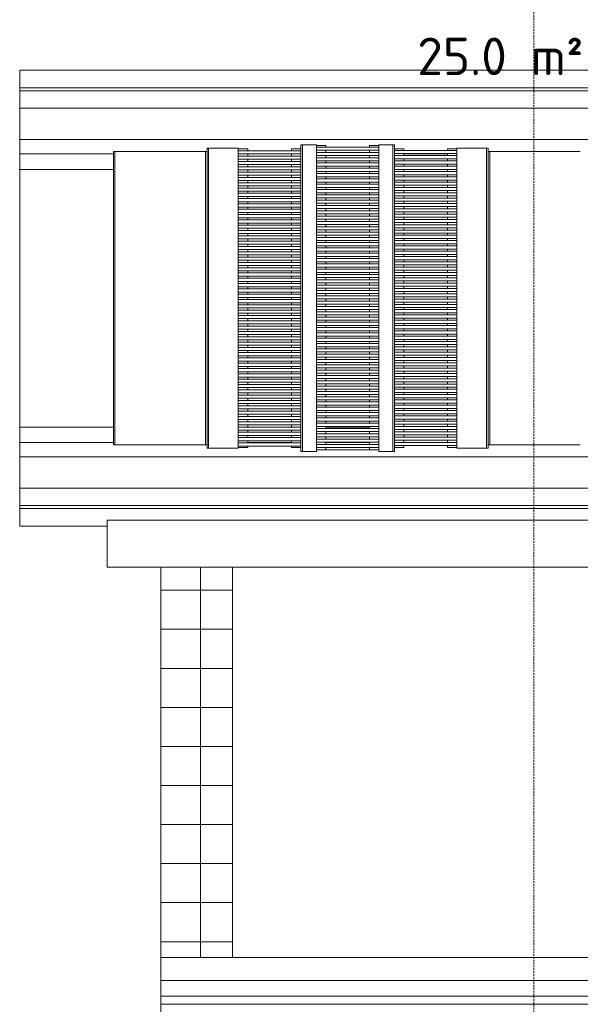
# Model space of a CAD drawing. Header units: millimetres. Extents: x 2016 to 102618, y -16590 to 68005.
# Tile 69 of 256: x 12921 to 14716, y 51300 to 54452. Entities that reach past the tile are written whole.
import ezdxf

# ---------------------------------------------------------------- set-up
doc = ezdxf.new("R2010")
doc.units = ezdxf.units.MM
doc.linetypes.add('dash 6_3', pattern=[9, 6, -3])
for name, color, linetype, lineweight in [('A-AREA-IDEN', 2, 'Continuous', 9), ('A-DETL', 90, 'Continuous', 18), ('A-FLOR', 192, 'Continuous', 13), ('A-FLOR-HRAL', 11, 'Continuous', 13), ('A-GENM', 13, 'Continuous', 13), ('G-IMPT', 8, 'Continuous', 5), ('I-WALL', 2, 'Continuous', 13), ('S-STRS', 31, 'Continuous', 13)]:
    doc.layers.add(name, color=color, linetype=linetype, lineweight=lineweight)
doc.styles.add('ISOCPEUR_4', font='isocpeur.ttf', dxfattribs={"height": 120})

# ---------------------------------------------------------------- blocks, each defined once
blk = doc.blocks.new('Glijbaantoren trede - Glijbaantoren trede-4084171-00 Begane grond')
at = {"layer": 'S-STRS', "lineweight": 5}
h = blk.add_hatch(dxfattribs=at)
h.set_pattern_fill('FP_347', color=256, style=0, pattern_type=2)
h.set_pattern_definition([(0, (0, 0), (0, 125), []), (90, (0, 0), (-250, 2e-14), [])])
h.paths.add_polyline_path([(13381.7, 51450), (13602.3, 51450), (13602.3, 52699.5), (13372.3, 52699.5), (13372.3, 51450)], flags=0)
at = {"layer": 'S-STRS'}
for p, q in [((13372.3, 52699.5), (13372.3, 51450)), ((13602.3, 51450), (13602.3, 52699.5)), ((13372.3, 51450), (13602.3, 51450))]:
    blk.add_line(p, q, dxfattribs=at)
blk = doc.blocks.new('Railing - Railing-4084603-00 Begane grond')
at = {"layer": 'A-FLOR-HRAL'}
for p, q in [((13372.3, 51325.4), (13372.3, 51375.4)), ((16672.3, 51375.4), (13372.3, 51375.4)), ((16672.3, 51375.4), (16672.3, 51325.4)), ((13372.3, 51325.4), (16672.3, 51325.4))]:
    blk.add_line(p, q, dxfattribs=at)
blk = doc.blocks.new('Glijbanen_geen_host - 2019220_glijbaan_2020_08_26_no bolts2_dwg-4658142-00 Begane grond')
at = {"layer": 'G-IMPT'}
for p, q in [((11431, 70233.7), (11431, 70290)), ((11431, 70290), (13281, 70290)), ((11431, 70223.7), (11431, 70233.7)), ((11431, 70233.7), (13281, 70233.7)), ((11431, 70168.1), (11431, 70223.7)), ((11431, 70223.7), (13281, 70223.7)), ((11431, 70068.3), (11431, 70168.1)), ((11431, 70168.1), (13281, 70168.1)), ((11431, 70022.4), (11431, 70068.3)), ((11431, 70068.3), (13281, 70068.3)), ((12031, 70039.8), (12031, 69080.2)), ((12031, 69080.2), (12031, 70039.8)), ((12036, 70040.1), (12036, 69079.9)), ((12131, 70040.1), (12123, 70040.1)), ((12131, 69079.9), (12131, 70040.1)), ((12153, 70038.3), (12131, 70038.3)), ((12161, 70038.3), (12153, 70038.3)), ((12161, 70038.3), (12161, 70031.7)), ((12301, 70038.3), (12309, 70038.3)), ((12301, 70038.3), (12301, 70031.7)), ((12309, 70038.3), (12331, 70038.3)), ((12331, 70050.2), (12331, 69069.8)), ((12331, 69069.8), (12331, 70050.2)), ((12336, 70050.6), (12373, 70050.6)), ((12336, 70050.6), (12336, 69069.4)), ((12373, 70050.6), (12381, 70050.6)), ((12381, 70050.6), (12381, 69069.4)), ((12381, 70048.8), (12403, 70048.8)), ((12581, 70043.8), (12381, 70043.8)), ((12581, 70043.8), (12381, 70043.8)), ((12381, 70033.8), (12581, 70033.8)), ((12381, 70033.8), (12581, 70033.8)), ((12403, 70048.8), (12411, 70048.8)), ((12411, 70048.8), (12411, 70043.8)), ((12411, 70033.8), (12411, 70026.8)), ((12551, 70048.8), (12559, 70048.8)), ((12551, 70048.8), (12551, 70043.8)), ((12551, 70033.8), (12551, 70026.8)), ((12559, 70048.8), (12581, 70048.8)), ((12589, 70050.6), (12581, 70050.6)), ((12581, 70050.6), (12581, 69069.4)), ((12626, 70050.6), (12589, 70050.6)), ((12626, 69069.4), (12626, 70050.6)), ((12631, 69069.8), (12631, 70050.2)), ((12631, 70050.2), (12631, 69069.8)), ((12631, 70038.3), (12653, 70038.3)), ((12831, 70033.3), (12631, 70033.3)), ((12831, 70033.3), (12631, 70033.3)), ((12653, 70038.3), (12661, 70038.3)), ((12661, 70038.3), (12661, 70033.3)), ((12809, 70038.3), (12801, 70038.3)), ((12801, 70038.3), (12801, 70033.3)), ((12831, 70038.3), (12809, 70038.3)), ((12839, 70040.1), (12831, 70040.1)), ((12831, 70040.1), (12831, 69079.9)), ((12926, 69079.9), (12926, 70040.1)), ((12931, 69080.2), (12931, 70039.8)), ((12931, 70039.8), (12931, 69080.2)), ((11431, 69972.5), (11431, 70022.4)), ((11431, 70022.4), (11731, 70022.4)), ((11731, 70029.3), (11731, 69090.7)), ((11731, 69090.7), (11731, 70029.3)), ((11736, 70029.6), (11736, 69090.4)), ((12026, 69090.4), (12026, 70029.6)), ((12331, 70031.7), (12131, 70031.7)), ((12331, 70031.7), (12131, 70031.7)), ((12131, 70021.7), (12331, 70021.7)), ((12131, 70021.7), (12331, 70021.7)), ((12331, 70014.7), (12131, 70014.7)), ((12331, 70014.7), (12131, 70014.7)), ((12131, 70004.7), (12331, 70004.7)), ((12131, 70004.7), (12331, 70004.7)), ((12161, 70021.7), (12161, 70014.7)), ((12161, 70004.7), (12161, 69997.7)), ((12301, 70021.7), (12301, 70014.7)), ((12301, 70004.7), (12301, 69997.7)), ((12581, 70026.8), (12381, 70026.8)), ((12581, 70026.8), (12381, 70026.8)), ((12381, 70016.8), (12581, 70016.8)), ((12381, 70016.8), (12581, 70016.8)), ((12581, 70009.8), (12381, 70009.8)), ((12581, 70009.8), (12381, 70009.8)), ((12411, 70016.8), (12411, 70009.8)), ((12551, 70016.8), (12551, 70009.8)), ((12631, 70023.3), (12831, 70023.3)), ((12631, 70023.3), (12831, 70023.3)), ((12831, 70016.3), (12631, 70016.3)), ((12831, 70016.3), (12631, 70016.3)), ((12631, 70006.3), (12831, 70006.3)), ((12631, 70006.3), (12831, 70006.3)), ((12660.9, 70022.4), (12801.1, 70022.4)), ((12661, 70023.3), (12661, 70016.3)), ((12661, 70006.3), (12661, 69999.3)), ((12801, 70023.3), (12801, 70016.3)), ((12801, 70006.3), (12801, 69999.3)), ((12936, 70029.6), (12936, 69090.4)), ((11431, 69147.5), (11431, 69972.5)), ((11431, 69972.5), (11731, 69972.5)), ((12331, 69997.7), (12131, 69997.7)), ((12331, 69997.7), (12131, 69997.7)), ((12131, 69987.7), (12331, 69987.7)), ((12131, 69987.7), (12331, 69987.7)), ((12331, 69980.7), (12131, 69980.7)), ((12331, 69980.7), (12131, 69980.7)), ((12131, 69970.7), (12331, 69970.7)), ((12131, 69970.7), (12331, 69970.7)), ((12161, 69987.7), (12161, 69980.7)), ((12161, 69970.7), (12161, 69963.7)), ((12301, 69987.7), (12301, 69980.7)), ((12301, 69970.7), (12301, 69963.7)), ((12381, 69999.8), (12581, 69999.8)), ((12381, 69999.8), (12581, 69999.8)), ((12581, 69992.8), (12381, 69992.8)), ((12581, 69992.8), (12381, 69992.8)), ((12381, 69982.8), (12581, 69982.8)), ((12381, 69982.8), (12581, 69982.8)), ((12581, 69975.8), (12381, 69975.8)), ((12581, 69975.8), (12381, 69975.8)), ((12411, 69999.8), (12411, 69992.8)), ((12411, 69982.8), (12411, 69975.8)), ((12551, 69999.8), (12551, 69992.8)), ((12551, 69982.8), (12551, 69975.8)), ((12831, 69999.3), (12631, 69999.3)), ((12831, 69999.3), (12631, 69999.3)), ((12631, 69989.3), (12831, 69989.3)), ((12631, 69989.3), (12831, 69989.3)), ((12831, 69982.3), (12631, 69982.3)), ((12831, 69982.3), (12631, 69982.3)), ((12631, 69972.3), (12831, 69972.3)), ((12631, 69972.3), (12831, 69972.3)), ((12661, 69989.3), (12661, 69982.3)), ((12661, 69972.3), (12661, 69965.3)), ((12801, 69989.3), (12801, 69982.3)), ((12801, 69972.3), (12801, 69965.3)), ((12331, 69963.7), (12131, 69963.7)), ((12331, 69963.7), (12131, 69963.7)), ((12131, 69953.7), (12331, 69953.7)), ((12131, 69953.7), (12331, 69953.7)), ((12331, 69946.7), (12131, 69946.7)), ((12331, 69946.7), (12131, 69946.7)), ((12161, 69953.7), (12161, 69946.7)), ((12301, 69953.7), (12301, 69946.7)), ((12381, 69965.8), (12581, 69965.8)), ((12381, 69965.8), (12581, 69965.8)), ((12581, 69958.8), (12381, 69958.8)), ((12581, 69958.8), (12381, 69958.8)), ((12381, 69948.8), (12581, 69948.8)), ((12381, 69948.8), (12581, 69948.8)), ((12581, 69941.8), (12381, 69941.8)), ((12581, 69941.8), (12381, 69941.8)), ((12411, 69965.8), (12411, 69958.8)), ((12411, 69948.8), (12411, 69941.8)), ((12551, 69965.8), (12551, 69958.8)), ((12551, 69948.8), (12551, 69941.8)), ((12831, 69965.3), (12631, 69965.3)), ((12831, 69965.3), (12631, 69965.3)), ((12631, 69955.3), (12831, 69955.3)), ((12631, 69955.3), (12831, 69955.3)), ((12831, 69948.3), (12631, 69948.3)), ((12831, 69948.3), (12631, 69948.3)), ((12661, 69955.3), (12661, 69948.3)), ((12801, 69955.3), (12801, 69948.3)), ((12131, 69936.7), (12331, 69936.7)), ((12131, 69936.7), (12331, 69936.7)), ((12331, 69929.7), (12131, 69929.7)), ((12331, 69929.7), (12131, 69929.7)), ((12131, 69919.7), (12331, 69919.7)), ((12131, 69919.7), (12331, 69919.7)), ((12331, 69912.7), (12131, 69912.7)), ((12331, 69912.7), (12131, 69912.7)), ((12161, 69936.7), (12161, 69929.7)), ((12161, 69919.7), (12161, 69912.7)), ((12301, 69936.7), (12301, 69929.7)), ((12301, 69919.7), (12301, 69912.7)), ((12381, 69931.8), (12581, 69931.8)), ((12381, 69931.8), (12581, 69931.8)), ((12581, 69924.8), (12381, 69924.8)), ((12581, 69924.8), (12381, 69924.8)), ((12381, 69914.8), (12581, 69914.8)), ((12381, 69914.8), (12581, 69914.8)), ((12581, 69907.8), (12381, 69907.8)), ((12581, 69907.8), (12381, 69907.8)), ((12411, 69931.8), (12411, 69924.8)), ((12411, 69914.8), (12411, 69907.8)), ((12551, 69931.8), (12551, 69924.8)), ((12551, 69914.8), (12551, 69907.8)), ((12631, 69938.3), (12831, 69938.3)), ((12631, 69938.3), (12831, 69938.3)), ((12831, 69931.3), (12631, 69931.3)), ((12831, 69931.3), (12631, 69931.3)), ((12631, 69921.3), (12831, 69921.3)), ((12631, 69921.3), (12831, 69921.3)), ((12831, 69914.3), (12631, 69914.3)), ((12831, 69914.3), (12631, 69914.3)), ((12661, 69938.3), (12661, 69931.3)), ((12661, 69921.3), (12661, 69914.3)), ((12801, 69938.3), (12801, 69931.3)), ((12801, 69921.3), (12801, 69914.3)), ((12131, 69902.7), (12331, 69902.7)), ((12131, 69902.7), (12331, 69902.7)), ((12331, 69895.7), (12131, 69895.7)), ((12331, 69895.7), (12131, 69895.7)), ((12131, 69885.7), (12331, 69885.7)), ((12131, 69885.7), (12331, 69885.7)), ((12331, 69878.7), (12131, 69878.7)), ((12331, 69878.7), (12131, 69878.7)), ((12161, 69902.7), (12161, 69895.7)), ((12161, 69885.7), (12161, 69878.7)), ((12301, 69902.7), (12301, 69895.7)), ((12301, 69885.7), (12301, 69878.7)), ((12381, 69897.8), (12581, 69897.8)), ((12381, 69897.8), (12581, 69897.8)), ((12581, 69890.8), (12381, 69890.8)), ((12581, 69890.8), (12381, 69890.8)), ((12381, 69880.8), (12581, 69880.8)), ((12381, 69880.8), (12581, 69880.8)), ((12411, 69897.8), (12411, 69890.8)), ((12411, 69880.8), (12411, 69873.8)), ((12551, 69897.8), (12551, 69890.8)), ((12551, 69880.8), (12551, 69873.8)), ((12631, 69904.3), (12831, 69904.3)), ((12631, 69904.3), (12831, 69904.3)), ((12831, 69897.3), (12631, 69897.3)), ((12831, 69897.3), (12631, 69897.3)), ((12631, 69887.3), (12831, 69887.3)), ((12631, 69887.3), (12831, 69887.3)), ((12831, 69880.3), (12631, 69880.3)), ((12831, 69880.3), (12631, 69880.3)), ((12661, 69904.3), (12661, 69897.3)), ((12661, 69887.3), (12661, 69880.3)), ((12801, 69904.3), (12801, 69897.3)), ((12801, 69887.3), (12801, 69880.3)), ((12131, 69868.7), (12331, 69868.7)), ((12131, 69868.7), (12331, 69868.7)), ((12331, 69861.7), (12131, 69861.7)), ((12331, 69861.7), (12131, 69861.7)), ((12131, 69851.7), (12331, 69851.7)), ((12131, 69851.7), (12331, 69851.7)), ((12331, 69844.7), (12131, 69844.7)), ((12331, 69844.7), (12131, 69844.7)), ((12161, 69868.7), (12161, 69861.7)), ((12161, 69851.7), (12161, 69844.7)), ((12301, 69868.7), (12301, 69861.7)), ((12301, 69851.7), (12301, 69844.7)), ((12581, 69873.8), (12381, 69873.8)), ((12581, 69873.8), (12381, 69873.8)), ((12381, 69863.8), (12581, 69863.8)), ((12381, 69863.8), (12581, 69863.8)), ((12581, 69856.8), (12381, 69856.8)), ((12581, 69856.8), (12381, 69856.8)), ((12381, 69846.8), (12581, 69846.8)), ((12381, 69846.8), (12581, 69846.8)), ((12411, 69863.8), (12411, 69856.8)), ((12411, 69846.8), (12411, 69839.8)), ((12551, 69863.8), (12551, 69856.8)), ((12551, 69846.8), (12551, 69839.8)), ((12631, 69870.3), (12831, 69870.3)), ((12631, 69870.3), (12831, 69870.3)), ((12831, 69863.3), (12631, 69863.3)), ((12831, 69863.3), (12631, 69863.3)), ((12631, 69853.3), (12831, 69853.3)), ((12631, 69853.3), (12831, 69853.3)), ((12831, 69846.3), (12631, 69846.3)), ((12831, 69846.3), (12631, 69846.3)), ((12661, 69870.3), (12661, 69863.3)), ((12661, 69853.3), (12661, 69846.3)), ((12801, 69870.3), (12801, 69863.3)), ((12801, 69853.3), (12801, 69846.3)), ((12131, 69834.7), (12331, 69834.7)), ((12131, 69834.7), (12331, 69834.7)), ((12331, 69827.7), (12131, 69827.7)), ((12331, 69827.7), (12131, 69827.7)), ((12131, 69817.7), (12331, 69817.7)), ((12131, 69817.7), (12331, 69817.7)), ((12161, 69834.7), (12161, 69827.7)), ((12161, 69817.7), (12161, 69810.7)), ((12301, 69834.7), (12301, 69827.7)), ((12301, 69817.7), (12301, 69810.7)), ((12581, 69839.8), (12381, 69839.8)), ((12581, 69839.8), (12381, 69839.8)), ((12381, 69829.8), (12581, 69829.8)), ((12381, 69829.8), (12581, 69829.8)), ((12581, 69822.8), (12381, 69822.8)), ((12581, 69822.8), (12381, 69822.8)), ((12381, 69812.8), (12581, 69812.8)), ((12381, 69812.8), (12581, 69812.8)), ((12411, 69829.8), (12411, 69822.8)), ((12411, 69812.8), (12411, 69805.8)), ((12551, 69829.8), (12551, 69822.8)), ((12551, 69812.8), (12551, 69805.8)), ((12631, 69836.3), (12831, 69836.3)), ((12631, 69836.3), (12831, 69836.3)), ((12831, 69829.3), (12631, 69829.3)), ((12831, 69829.3), (12631, 69829.3)), ((12631, 69819.3), (12831, 69819.3)), ((12631, 69819.3), (12831, 69819.3)), ((12661, 69836.3), (12661, 69829.3)), ((12661, 69819.3), (12661, 69812.3)), ((12801, 69836.3), (12801, 69829.3)), ((12801, 69819.3), (12801, 69812.3)), ((12331, 69810.7), (12131, 69810.7)), ((12331, 69810.7), (12131, 69810.7)), ((12131, 69800.7), (12331, 69800.7)), ((12131, 69800.7), (12331, 69800.7)), ((12331, 69793.7), (12131, 69793.7)), ((12331, 69793.7), (12131, 69793.7)), ((12131, 69783.7), (12331, 69783.7)), ((12131, 69783.7), (12331, 69783.7)), ((12161, 69800.7), (12161, 69793.7)), ((12161, 69783.7), (12161, 69776.7)), ((12301, 69800.7), (12301, 69793.7)), ((12301, 69783.7), (12301, 69776.7)), ((12581, 69805.8), (12381, 69805.8)), ((12581, 69805.8), (12381, 69805.8)), ((12381, 69795.8), (12581, 69795.8)), ((12381, 69795.8), (12581, 69795.8)), ((12581, 69788.8), (12381, 69788.8)), ((12581, 69788.8), (12381, 69788.8)), ((12411, 69795.8), (12411, 69788.8)), ((12551, 69795.8), (12551, 69788.8)), ((12831, 69812.3), (12631, 69812.3)), ((12831, 69812.3), (12631, 69812.3)), ((12631, 69802.3), (12831, 69802.3)), ((12631, 69802.3), (12831, 69802.3)), ((12831, 69795.3), (12631, 69795.3)), ((12831, 69795.3), (12631, 69795.3)), ((12631, 69785.3), (12831, 69785.3)), ((12631, 69785.3), (12831, 69785.3)), ((12661, 69802.3), (12661, 69795.3)), ((12661, 69785.3), (12661, 69778.3)), ((12801, 69802.3), (12801, 69795.3)), ((12801, 69785.3), (12801, 69778.3)), ((12331, 69776.7), (12131, 69776.7)), ((12331, 69776.7), (12131, 69776.7)), ((12131, 69766.7), (12331, 69766.7)), ((12131, 69766.7), (12331, 69766.7)), ((12331, 69759.7), (12131, 69759.7)), ((12331, 69759.7), (12131, 69759.7)), ((12131, 69749.7), (12331, 69749.7)), ((12131, 69749.7), (12331, 69749.7)), ((12161, 69766.7), (12161, 69759.7)), ((12161, 69749.7), (12161, 69742.7)), ((12301, 69766.7), (12301, 69759.7)), ((12301, 69749.7), (12301, 69742.7)), ((12381, 69778.8), (12581, 69778.8)), ((12381, 69778.8), (12581, 69778.8)), ((12581, 69771.8), (12381, 69771.8)), ((12581, 69771.8), (12381, 69771.8)), ((12381, 69761.8), (12581, 69761.8)), ((12381, 69761.8), (12581, 69761.8)), ((12581, 69754.8), (12381, 69754.8)), ((12581, 69754.8), (12381, 69754.8)), ((12411, 69778.8), (12411, 69771.8)), ((12411, 69761.8), (12411, 69754.8)), ((12551, 69778.8), (12551, 69771.8)), ((12551, 69761.8), (12551, 69754.8)), ((12831, 69778.3), (12631, 69778.3)), ((12831, 69778.3), (12631, 69778.3)), ((12631, 69768.3), (12831, 69768.3)), ((12631, 69768.3), (12831, 69768.3)), ((12831, 69761.3), (12631, 69761.3)), ((12831, 69761.3), (12631, 69761.3)), ((12631, 69751.3), (12831, 69751.3)), ((12631, 69751.3), (12831, 69751.3)), ((12661, 69768.3), (12661, 69761.3)), ((12661, 69751.3), (12661, 69744.3)), ((12801, 69768.3), (12801, 69761.3)), ((12801, 69751.3), (12801, 69744.3)), ((12331, 69742.7), (12131, 69742.7)), ((12331, 69742.7), (12131, 69742.7)), ((12131, 69732.7), (12331, 69732.7)), ((12131, 69732.7), (12331, 69732.7)), ((12331, 69725.7), (12131, 69725.7)), ((12331, 69725.7), (12131, 69725.7)), ((12161, 69732.7), (12161, 69725.7)), ((12301, 69732.7), (12301, 69725.7)), ((12381, 69744.8), (12581, 69744.8)), ((12381, 69744.8), (12581, 69744.8)), ((12581, 69737.8), (12381, 69737.8)), ((12581, 69737.8), (12381, 69737.8)), ((12381, 69727.8), (12581, 69727.8)), ((12381, 69727.8), (12581, 69727.8)), ((12581, 69720.8), (12381, 69720.8)), ((12581, 69720.8), (12381, 69720.8)), ((12411, 69744.8), (12411, 69737.8)), ((12411, 69727.8), (12411, 69720.8)), ((12551, 69744.8), (12551, 69737.8)), ((12551, 69727.8), (12551, 69720.8)), ((12831, 69744.3), (12631, 69744.3)), ((12831, 69744.3), (12631, 69744.3)), ((12631, 69734.3), (12831, 69734.3)), ((12631, 69734.3), (12831, 69734.3)), ((12831, 69727.3), (12631, 69727.3)), ((12831, 69727.3), (12631, 69727.3)), ((12661, 69734.3), (12661, 69727.3)), ((12801, 69734.3), (12801, 69727.3)), ((12131, 69715.7), (12331, 69715.7)), ((12131, 69715.7), (12331, 69715.7)), ((12331, 69708.7), (12131, 69708.7)), ((12331, 69708.7), (12131, 69708.7)), ((12131, 69698.7), (12331, 69698.7)), ((12131, 69698.7), (12331, 69698.7)), ((12331, 69691.7), (12131, 69691.7)), ((12331, 69691.7), (12131, 69691.7)), ((12161, 69715.7), (12161, 69708.7)), ((12161, 69698.7), (12161, 69691.7)), ((12301, 69715.7), (12301, 69708.7)), ((12301, 69698.7), (12301, 69691.7)), ((12381, 69710.8), (12581, 69710.8)), ((12381, 69710.8), (12581, 69710.8)), ((12581, 69703.8), (12381, 69703.8)), ((12581, 69703.8), (12381, 69703.8)), ((12381, 69693.8), (12581, 69693.8)), ((12381, 69693.8), (12581, 69693.8)), ((12581, 69686.8), (12381, 69686.8)), ((12581, 69686.8), (12381, 69686.8)), ((12411, 69710.8), (12411, 69703.8)), ((12411, 69693.8), (12411, 69686.8)), ((12551, 69710.8), (12551, 69703.8)), ((12551, 69693.8), (12551, 69686.8)), ((12631, 69717.3), (12831, 69717.3)), ((12631, 69717.3), (12831, 69717.3)), ((12831, 69710.3), (12631, 69710.3)), ((12831, 69710.3), (12631, 69710.3)), ((12631, 69700.3), (12831, 69700.3)), ((12631, 69700.3), (12831, 69700.3)), ((12831, 69693.3), (12631, 69693.3)), ((12831, 69693.3), (12631, 69693.3)), ((12661, 69717.3), (12661, 69710.3)), ((12661, 69699.7), (12661, 69693.3)), ((12801, 69717.3), (12801, 69710.3)), ((12801, 69699.7), (12801, 69693.3)), ((12131, 69681.7), (12331, 69681.7)), ((12131, 69681.7), (12331, 69681.7)), ((12331, 69674.7), (12131, 69674.7)), ((12331, 69674.7), (12131, 69674.7)), ((12131, 69664.7), (12331, 69664.7)), ((12131, 69664.7), (12331, 69664.7)), ((12331, 69657.7), (12131, 69657.7)), ((12331, 69657.7), (12131, 69657.7)), ((12161, 69681.7), (12161, 69674.7)), ((12161, 69664.7), (12161, 69657.7)), ((12301, 69681.7), (12301, 69674.7)), ((12301, 69664.7), (12301, 69657.7)), ((12381, 69676.8), (12581, 69676.8)), ((12381, 69676.8), (12581, 69676.8)), ((12581, 69669.8), (12381, 69669.8)), ((12581, 69669.8), (12381, 69669.8)), ((12381, 69659.8), (12581, 69659.8)), ((12381, 69659.8), (12581, 69659.8)), ((12411, 69676.8), (12411, 69669.8)), ((12411, 69659.8), (12411, 69652.8)), ((12551, 69676.8), (12551, 69669.8)), ((12551, 69659.8), (12551, 69652.8)), ((12631, 69683.3), (12831, 69683.3)), ((12631, 69683.3), (12831, 69683.3)), ((12831, 69676.3), (12631, 69676.3)), ((12831, 69676.3), (12631, 69676.3)), ((12631, 69666.3), (12831, 69666.3)), ((12631, 69666.3), (12831, 69666.3)), ((12831, 69659.3), (12631, 69659.3)), ((12831, 69659.3), (12631, 69659.3)), ((12661, 69683.3), (12661, 69676.3)), ((12661, 69666.3), (12661, 69659.3)), ((12801, 69683.3), (12801, 69676.3)), ((12801, 69666.3), (12801, 69659.3)), ((12131, 69647.7), (12331, 69647.7)), ((12131, 69647.7), (12331, 69647.7)), ((12331, 69640.7), (12131, 69640.7)), ((12331, 69640.7), (12131, 69640.7)), ((12131, 69630.7), (12331, 69630.7)), ((12131, 69630.7), (12331, 69630.7)), ((12331, 69623.7), (12131, 69623.7)), ((12331, 69623.7), (12131, 69623.7)), ((12161, 69647.7), (12161, 69640.7)), ((12161, 69630.7), (12161, 69623.7)), ((12301, 69647.7), (12301, 69640.7)), ((12301, 69630.7), (12301, 69623.7)), ((12581, 69652.8), (12381, 69652.8)), ((12581, 69652.8), (12381, 69652.8)), ((12381, 69642.8), (12581, 69642.8)), ((12381, 69642.8), (12581, 69642.8)), ((12581, 69635.8), (12381, 69635.8)), ((12581, 69635.8), (12381, 69635.8)), ((12381, 69625.8), (12581, 69625.8)), ((12381, 69625.8), (12581, 69625.8)), ((12411, 69642.8), (12411, 69635.8)), ((12411, 69625.8), (12411, 69618.8)), ((12551, 69642.8), (12551, 69635.8)), ((12551, 69625.8), (12551, 69618.8)), ((12631, 69649.3), (12831, 69649.3)), ((12631, 69649.3), (12831, 69649.3)), ((12831, 69642.3), (12631, 69642.3)), ((12831, 69642.3), (12631, 69642.3)), ((12631, 69632.3), (12831, 69632.3)), ((12631, 69632.3), (12831, 69632.3)), ((12831, 69625.3), (12631, 69625.3)), ((12831, 69625.3), (12631, 69625.3)), ((12661, 69649.3), (12661, 69642.3)), ((12661, 69632.3), (12661, 69625.3)), ((12801, 69649.3), (12801, 69642.3)), ((12801, 69632.3), (12801, 69625.3)), ((12131, 69613.7), (12331, 69613.7)), ((12131, 69613.7), (12331, 69613.7)), ((12331, 69606.7), (12131, 69606.7)), ((12331, 69606.7), (12131, 69606.7)), ((12131, 69596.7), (12331, 69596.7)), ((12131, 69596.7), (12331, 69596.7)), ((12161, 69613.7), (12161, 69606.7)), ((12161, 69596.7), (12161, 69589.7)), ((12301, 69613.7), (12301, 69606.7)), ((12301, 69596.7), (12301, 69589.7)), ((12581, 69618.8), (12381, 69618.8)), ((12581, 69618.8), (12381, 69618.8)), ((12381, 69608.8), (12581, 69608.8)), ((12381, 69608.8), (12581, 69608.8)), ((12581, 69601.8), (12381, 69601.8)), ((12581, 69601.8), (12381, 69601.8)), ((12381, 69591.8), (12581, 69591.8)), ((12381, 69591.8), (12581, 69591.8)), ((12411, 69608.8), (12411, 69601.8)), ((12411, 69591.8), (12411, 69584.8)), ((12551, 69608.8), (12551, 69601.8)), ((12551, 69591.8), (12551, 69584.8)), ((12631, 69615.3), (12831, 69615.3)), ((12631, 69615.3), (12831, 69615.3)), ((12831, 69608.3), (12631, 69608.3)), ((12831, 69608.3), (12631, 69608.3)), ((12631, 69598.3), (12831, 69598.3)), ((12631, 69598.3), (12831, 69598.3)), ((12661, 69615.3), (12661, 69608.3)), ((12661, 69598.3), (12661, 69591.3)), ((12801, 69615.3), (12801, 69608.3)), ((12801, 69598.3), (12801, 69591.3)), ((12331, 69589.7), (12131, 69589.7)), ((12331, 69589.7), (12131, 69589.7)), ((12131, 69579.7), (12331, 69579.7)), ((12131, 69579.7), (12331, 69579.7)), ((12331, 69572.7), (12131, 69572.7)), ((12331, 69572.7), (12131, 69572.7)), ((12131, 69562.7), (12331, 69562.7)), ((12131, 69562.7), (12331, 69562.7)), ((12161, 69579.7), (12161, 69572.7)), ((12161, 69562.7), (12161, 69555.7)), ((12301, 69579.7), (12301, 69572.7)), ((12301, 69562.7), (12301, 69555.7)), ((12581, 69584.8), (12381, 69584.8)), ((12581, 69584.8), (12381, 69584.8)), ((12381, 69574.8), (12581, 69574.8)), ((12381, 69574.8), (12581, 69574.8)), ((12581, 69567.8), (12381, 69567.8)), ((12581, 69567.8), (12381, 69567.8)), ((12411, 69574.8), (12411, 69567.8)), ((12551, 69574.8), (12551, 69567.8)), ((12831, 69591.3), (12631, 69591.3)), ((12831, 69591.3), (12631, 69591.3)), ((12631, 69581.3), (12831, 69581.3)), ((12631, 69581.3), (12831, 69581.3)), ((12831, 69574.3), (12631, 69574.3)), ((12831, 69574.3), (12631, 69574.3)), ((12631, 69564.3), (12831, 69564.3)), ((12631, 69564.3), (12831, 69564.3)), ((12661, 69581.3), (12661, 69574.3)), ((12661, 69564.3), (12661, 69557.3)), ((12801, 69581.3), (12801, 69574.3)), ((12801, 69564.3), (12801, 69557.3)), ((12331, 69555.7), (12131, 69555.7)), ((12331, 69555.7), (12131, 69555.7)), ((12131, 69545.7), (12331, 69545.7)), ((12131, 69545.7), (12331, 69545.7)), ((12331, 69538.7), (12131, 69538.7)), ((12331, 69538.7), (12131, 69538.7)), ((12161, 69545.7), (12161, 69538.7)), ((12301, 69545.7), (12301, 69538.7)), ((12381, 69557.8), (12581, 69557.8)), ((12381, 69557.8), (12581, 69557.8)), ((12581, 69550.8), (12381, 69550.8)), ((12581, 69550.8), (12381, 69550.8)), ((12381, 69540.8), (12581, 69540.8)), ((12381, 69540.8), (12581, 69540.8)), ((12581, 69533.8), (12381, 69533.8)), ((12581, 69533.8), (12381, 69533.8)), ((12411, 69557.8), (12411, 69550.8)), ((12411, 69540.8), (12411, 69533.8)), ((12551, 69557.8), (12551, 69550.8)), ((12551, 69540.8), (12551, 69533.8)), ((12831, 69557.3), (12631, 69557.3)), ((12831, 69557.3), (12631, 69557.3)), ((12631, 69547.3), (12831, 69547.3)), ((12631, 69547.3), (12831, 69547.3)), ((12831, 69540.3), (12631, 69540.3)), ((12831, 69540.3), (12631, 69540.3)), ((12631, 69530.3), (12831, 69530.3)), ((12631, 69530.3), (12831, 69530.3)), ((12661, 69547.3), (12661, 69540.3)), ((12661, 69530.3), (12661, 69523.3)), ((12801, 69547.3), (12801, 69540.3)), ((12801, 69530.3), (12801, 69523.3)), ((12131, 69528.7), (12331, 69528.7)), ((12131, 69528.7), (12331, 69528.7)), ((12331, 69521.7), (12131, 69521.7)), ((12331, 69521.7), (12131, 69521.7)), ((12131, 69511.7), (12331, 69511.7)), ((12131, 69511.7), (12331, 69511.7)), ((12331, 69504.7), (12131, 69504.7)), ((12331, 69504.7), (12131, 69504.7)), ((12161, 69528.7), (12161, 69521.7)), ((12161, 69511.7), (12161, 69504.7)), ((12301, 69528.7), (12301, 69521.7)), ((12301, 69511.7), (12301, 69504.7)), ((12381, 69523.8), (12581, 69523.8)), ((12381, 69523.8), (12581, 69523.8)), ((12581, 69516.8), (12381, 69516.8)), ((12581, 69516.8), (12381, 69516.8)), ((12381, 69506.8), (12581, 69506.8)), ((12381, 69506.8), (12581, 69506.8)), ((12581, 69499.8), (12381, 69499.8)), ((12581, 69499.8), (12381, 69499.8)), ((12411, 69523.8), (12411, 69516.8)), ((12411, 69506.8), (12411, 69499.8)), ((12551, 69523.8), (12551, 69516.8)), ((12551, 69506.8), (12551, 69499.8)), ((12831, 69523.3), (12631, 69523.3)), ((12831, 69523.3), (12631, 69523.3)), ((12631, 69513.3), (12831, 69513.3)), ((12631, 69513.3), (12831, 69513.3)), ((12831, 69506.3), (12631, 69506.3)), ((12831, 69506.3), (12631, 69506.3)), ((12661, 69513.3), (12661, 69506.3)), ((12801, 69513.3), (12801, 69506.3)), ((12131, 69494.7), (12331, 69494.7)), ((12131, 69494.7), (12331, 69494.7)), ((12331, 69487.7), (12131, 69487.7)), ((12331, 69487.7), (12131, 69487.7)), ((12131, 69477.7), (12331, 69477.7)), ((12131, 69477.7), (12331, 69477.7)), ((12331, 69470.7), (12131, 69470.7)), ((12331, 69470.7), (12131, 69470.7)), ((12161, 69494.7), (12161, 69487.7)), ((12161, 69477.7), (12161, 69470.7)), ((12301, 69494.7), (12301, 69487.7)), ((12301, 69477.7), (12301, 69470.7)), ((12381, 69489.8), (12581, 69489.8)), ((12381, 69489.8), (12581, 69489.8)), ((12581, 69482.8), (12381, 69482.8)), ((12581, 69482.8), (12381, 69482.8)), ((12381, 69472.8), (12581, 69472.8)), ((12381, 69472.8), (12581, 69472.8)), ((12581, 69465.8), (12381, 69465.8)), ((12581, 69465.8), (12381, 69465.8)), ((12411, 69489.8), (12411, 69482.8)), ((12411, 69472.8), (12411, 69465.8)), ((12551, 69489.8), (12551, 69482.8)), ((12551, 69472.8), (12551, 69465.8)), ((12631, 69496.3), (12831, 69496.3)), ((12631, 69496.3), (12831, 69496.3)), ((12831, 69489.3), (12631, 69489.3)), ((12831, 69489.3), (12631, 69489.3)), ((12631, 69479.3), (12831, 69479.3)), ((12631, 69479.3), (12831, 69479.3)), ((12831, 69472.3), (12631, 69472.3)), ((12831, 69472.3), (12631, 69472.3)), ((12661, 69496.3), (12661, 69489.3)), ((12661, 69479.3), (12661, 69472.3)), ((12801, 69496.3), (12801, 69489.3)), ((12801, 69479.3), (12801, 69472.3)), ((12131, 69460.7), (12331, 69460.7)), ((12131, 69460.7), (12331, 69460.7)), ((12331, 69453.7), (12131, 69453.7)), ((12331, 69453.7), (12131, 69453.7)), ((12131, 69443.7), (12331, 69443.7)), ((12131, 69443.7), (12331, 69443.7)), ((12331, 69436.7), (12131, 69436.7)), ((12331, 69436.7), (12131, 69436.7)), ((12161, 69460.7), (12161, 69453.7)), ((12161, 69443.7), (12161, 69436.7)), ((12301, 69460.7), (12301, 69453.7)), ((12301, 69443.7), (12301, 69436.7)), ((12381, 69455.8), (12581, 69455.8)), ((12381, 69455.8), (12581, 69455.8)), ((12581, 69448.8), (12381, 69448.8)), ((12581, 69448.8), (12381, 69448.8)), ((12381, 69438.8), (12581, 69438.8)), ((12381, 69438.8), (12581, 69438.8)), ((12411, 69455.8), (12411, 69448.8)), ((12411, 69438.8), (12411, 69431.8)), ((12551, 69455.8), (12551, 69448.8)), ((12551, 69438.8), (12551, 69431.8)), ((12631, 69462.3), (12831, 69462.3)), ((12631, 69462.3), (12831, 69462.3)), ((12831, 69455.3), (12631, 69455.3)), ((12831, 69455.3), (12631, 69455.3)), ((12631, 69445.3), (12831, 69445.3)), ((12631, 69445.3), (12831, 69445.3)), ((12831, 69438.3), (12631, 69438.3)), ((12831, 69438.3), (12631, 69438.3)), ((12661, 69462.3), (12661, 69455.3)), ((12661, 69445.3), (12661, 69438.3)), ((12801, 69462.3), (12801, 69455.3)), ((12801, 69445.3), (12801, 69438.3)), ((12131, 69426.7), (12331, 69426.7)), ((12131, 69426.7), (12331, 69426.7)), ((12331, 69419.7), (12131, 69419.7)), ((12331, 69419.7), (12131, 69419.7)), ((12131, 69409.7), (12331, 69409.7)), ((12131, 69409.7), (12331, 69409.7)), ((12331, 69402.7), (12131, 69402.7)), ((12331, 69402.7), (12131, 69402.7)), ((12161, 69426.7), (12161, 69419.7)), ((12161, 69409.7), (12161, 69402.7)), ((12301, 69426.7), (12301, 69419.7)), ((12301, 69409.7), (12301, 69402.7)), ((12581, 69431.8), (12381, 69431.8)), ((12581, 69431.8), (12381, 69431.8)), ((12381, 69421.8), (12581, 69421.8)), ((12381, 69421.8), (12581, 69421.8)), ((12581, 69414.8), (12381, 69414.8)), ((12581, 69414.8), (12381, 69414.8)), ((12381, 69404.8), (12581, 69404.8)), ((12381, 69404.8), (12581, 69404.8)), ((12411, 69421.8), (12411, 69414.8)), ((12411, 69404.8), (12411, 69397.8)), ((12551, 69421.8), (12551, 69414.8)), ((12551, 69404.8), (12551, 69397.8)), ((12631, 69428.3), (12831, 69428.3)), ((12631, 69428.3), (12831, 69428.3)), ((12831, 69421.3), (12631, 69421.3)), ((12831, 69421.3), (12631, 69421.3)), ((12631, 69411.3), (12831, 69411.3)), ((12631, 69411.3), (12831, 69411.3)), ((12831, 69404.3), (12631, 69404.3)), ((12831, 69404.3), (12631, 69404.3)), ((12661, 69428.3), (12661, 69421.3)), ((12661, 69411.3), (12661, 69404.3)), ((12801, 69428.3), (12801, 69421.3)), ((12801, 69411.3), (12801, 69404.3)), ((12131, 69392.7), (12331, 69392.7)), ((12131, 69392.7), (12331, 69392.7)), ((12331, 69385.7), (12131, 69385.7)), ((12331, 69385.7), (12131, 69385.7)), ((12131, 69375.7), (12331, 69375.7)), ((12131, 69375.7), (12331, 69375.7)), ((12161, 69392.7), (12161, 69385.7)), ((12161, 69375.7), (12161, 69368.7)), ((12301, 69392.7), (12301, 69385.7)), ((12301, 69375.7), (12301, 69368.7)), ((12581, 69397.8), (12381, 69397.8)), ((12581, 69397.8), (12381, 69397.8)), ((12381, 69387.8), (12581, 69387.8)), ((12381, 69387.8), (12581, 69387.8)), ((12581, 69380.8), (12381, 69380.8)), ((12581, 69380.8), (12381, 69380.8)), ((12411, 69387.8), (12411, 69380.8)), ((12551, 69387.8), (12551, 69380.8)), ((12631, 69394.3), (12831, 69394.3)), ((12631, 69394.3), (12831, 69394.3)), ((12831, 69387.3), (12631, 69387.3)), ((12831, 69387.3), (12631, 69387.3)), ((12631, 69377.3), (12831, 69377.3)), ((12631, 69377.3), (12831, 69377.3)), ((12661, 69394.3), (12661, 69387.3)), ((12661, 69377.3), (12661, 69370.3)), ((12801, 69394.3), (12801, 69387.3)), ((12801, 69377.3), (12801, 69370.3)), ((12331, 69368.7), (12131, 69368.7)), ((12331, 69368.7), (12131, 69368.7)), ((12131, 69358.7), (12331, 69358.7)), ((12131, 69358.7), (12331, 69358.7)), ((12331, 69351.7), (12131, 69351.7)), ((12331, 69351.7), (12131, 69351.7)), ((12131, 69341.7), (12331, 69341.7)), ((12131, 69341.7), (12331, 69341.7)), ((12161, 69358.7), (12161, 69351.7)), ((12161, 69341.7), (12161, 69334.7)), ((12301, 69358.7), (12301, 69351.7)), ((12301, 69341.7), (12301, 69334.7)), ((12381, 69370.8), (12581, 69370.8)), ((12381, 69370.8), (12581, 69370.8)), ((12581, 69363.8), (12381, 69363.8)), ((12581, 69363.8), (12381, 69363.8)), ((12381, 69353.8), (12581, 69353.8)), ((12381, 69353.8), (12581, 69353.8)), ((12581, 69346.8), (12381, 69346.8)), ((12581, 69346.8), (12381, 69346.8)), ((12411, 69370.8), (12411, 69363.8)), ((12411, 69353.8), (12411, 69346.8)), ((12551, 69370.8), (12551, 69363.8)), ((12551, 69353.8), (12551, 69346.8)), ((12831, 69370.3), (12631, 69370.3)), ((12831, 69370.3), (12631, 69370.3)), ((12631, 69360.3), (12831, 69360.3)), ((12631, 69360.3), (12831, 69360.3)), ((12831, 69353.3), (12631, 69353.3)), ((12831, 69353.3), (12631, 69353.3)), ((12631, 69343.3), (12831, 69343.3)), ((12631, 69343.3), (12831, 69343.3)), ((12661, 69360.3), (12661, 69353.3)), ((12661, 69343.3), (12661, 69336.3)), ((12801, 69360.3), (12801, 69353.3)), ((12801, 69343.3), (12801, 69336.3)), ((12331, 69334.7), (12131, 69334.7)), ((12331, 69334.7), (12131, 69334.7)), ((12131, 69324.7), (12331, 69324.7)), ((12131, 69324.7), (12331, 69324.7)), ((12331, 69317.7), (12131, 69317.7)), ((12331, 69317.7), (12131, 69317.7)), ((12161, 69324.7), (12161, 69317.7)), ((12301, 69324.7), (12301, 69317.7)), ((12381, 69336.8), (12581, 69336.8)), ((12381, 69336.8), (12581, 69336.8)), ((12581, 69329.8), (12381, 69329.8)), ((12581, 69329.8), (12381, 69329.8)), ((12381, 69319.8), (12581, 69319.8)), ((12381, 69319.8), (12581, 69319.8)), ((12581, 69312.8), (12381, 69312.8)), ((12581, 69312.8), (12381, 69312.8)), ((12411, 69336.8), (12411, 69329.8)), ((12411, 69319.8), (12411, 69312.8)), ((12551, 69336.8), (12551, 69329.8)), ((12551, 69319.8), (12551, 69312.8)), ((12831, 69336.3), (12631, 69336.3)), ((12831, 69336.3), (12631, 69336.3)), ((12631, 69326.3), (12831, 69326.3)), ((12631, 69326.3), (12831, 69326.3)), ((12831, 69319.3), (12631, 69319.3)), ((12831, 69319.3), (12631, 69319.3)), ((12631, 69309.3), (12831, 69309.3)), ((12631, 69309.3), (12831, 69309.3)), ((12661, 69326.3), (12661, 69319.3)), ((12661, 69309.3), (12661, 69302.3)), ((12801, 69326.3), (12801, 69319.3)), ((12801, 69309.3), (12801, 69302.3)), ((12131, 69307.7), (12331, 69307.7)), ((12131, 69307.7), (12331, 69307.7)), ((12331, 69300.7), (12131, 69300.7)), ((12331, 69300.7), (12131, 69300.7)), ((12131, 69290.7), (12331, 69290.7)), ((12131, 69290.7), (12331, 69290.7)), ((12331, 69283.7), (12131, 69283.7)), ((12331, 69283.7), (12131, 69283.7)), ((12161, 69307.7), (12161, 69300.7)), ((12161, 69290.7), (12161, 69283.7)), ((12301, 69307.7), (12301, 69300.7)), ((12301, 69290.7), (12301, 69283.7)), ((12381, 69302.8), (12581, 69302.8)), ((12381, 69302.8), (12581, 69302.8)), ((12581, 69295.8), (12381, 69295.8)), ((12581, 69295.8), (12381, 69295.8)), ((12381, 69285.8), (12581, 69285.8)), ((12381, 69285.8), (12581, 69285.8)), ((12581, 69278.8), (12381, 69278.8)), ((12581, 69278.8), (12381, 69278.8)), ((12411, 69302.8), (12411, 69295.8)), ((12411, 69285.8), (12411, 69278.8)), ((12551, 69302.8), (12551, 69295.8)), ((12551, 69285.8), (12551, 69278.8)), ((12831, 69302.3), (12631, 69302.3)), ((12831, 69302.3), (12631, 69302.3)), ((12631, 69292.3), (12831, 69292.3)), ((12631, 69292.3), (12831, 69292.3)), ((12831, 69285.3), (12631, 69285.3)), ((12831, 69285.3), (12631, 69285.3)), ((12661, 69292.3), (12661, 69285.3)), ((12801, 69292.3), (12801, 69285.3)), ((12131, 69273.7), (12331, 69273.7)), ((12131, 69273.7), (12331, 69273.7)), ((12331, 69266.7), (12131, 69266.7)), ((12331, 69266.7), (12131, 69266.7)), ((12131, 69256.7), (12331, 69256.7)), ((12131, 69256.7), (12331, 69256.7)), ((12331, 69249.7), (12131, 69249.7)), ((12331, 69249.7), (12131, 69249.7)), ((12161, 69273.7), (12161, 69266.7)), ((12161, 69256.7), (12161, 69249.7)), ((12301, 69273.7), (12301, 69266.7)), ((12301, 69256.7), (12301, 69249.7)), ((12381, 69268.8), (12581, 69268.8)), ((12381, 69268.8), (12581, 69268.8)), ((12581, 69261.8), (12381, 69261.8)), ((12581, 69261.8), (12381, 69261.8)), ((12381, 69251.8), (12581, 69251.8)), ((12381, 69251.8), (12581, 69251.8)), ((12411, 69268.8), (12411, 69261.8)), ((12411, 69251.8), (12411, 69244.8)), ((12551, 69268.8), (12551, 69261.8)), ((12551, 69251.8), (12551, 69244.8)), ((12631, 69275.3), (12831, 69275.3)), ((12631, 69275.3), (12831, 69275.3)), ((12831, 69268.3), (12631, 69268.3)), ((12831, 69268.3), (12631, 69268.3)), ((12631, 69258.3), (12831, 69258.3)), ((12631, 69258.3), (12831, 69258.3)), ((12831, 69251.3), (12631, 69251.3)), ((12831, 69251.3), (12631, 69251.3)), ((12661, 69275.3), (12661, 69268.3)), ((12661, 69258.3), (12661, 69251.3)), ((12801, 69275.3), (12801, 69268.3)), ((12801, 69258.3), (12801, 69251.3)), ((12131, 69239.7), (12331, 69239.7)), ((12131, 69239.7), (12331, 69239.7)), ((12331, 69232.7), (12131, 69232.7)), ((12331, 69232.7), (12131, 69232.7)), ((12131, 69222.7), (12331, 69222.7)), ((12131, 69222.7), (12331, 69222.7)), ((12331, 69215.7), (12131, 69215.7)), ((12331, 69215.7), (12131, 69215.7)), ((12161, 69239.7), (12161, 69232.7)), ((12161, 69222.7), (12161, 69215.7)), ((12301, 69239.7), (12301, 69232.7)), ((12301, 69222.7), (12301, 69215.7)), ((12581, 69244.8), (12381, 69244.8)), ((12581, 69244.8), (12381, 69244.8)), ((12381, 69234.8), (12581, 69234.8)), ((12381, 69234.8), (12581, 69234.8)), ((12581, 69227.8), (12381, 69227.8)), ((12581, 69227.8), (12381, 69227.8)), ((12381, 69217.8), (12581, 69217.8)), ((12381, 69217.8), (12581, 69217.8)), ((12411, 69234.8), (12411, 69227.8)), ((12411, 69217.8), (12411, 69210.8)), ((12551, 69234.8), (12551, 69227.8)), ((12551, 69217.8), (12551, 69210.8)), ((12631, 69241.3), (12831, 69241.3)), ((12631, 69241.3), (12831, 69241.3)), ((12831, 69234.3), (12631, 69234.3)), ((12831, 69234.3), (12631, 69234.3)), ((12631, 69224.3), (12831, 69224.3)), ((12631, 69224.3), (12831, 69224.3)), ((12831, 69217.3), (12631, 69217.3)), ((12831, 69217.3), (12631, 69217.3)), ((12661, 69241.3), (12661, 69234.3)), ((12661, 69224.3), (12661, 69217.3)), ((12801, 69241.3), (12801, 69234.3)), ((12801, 69224.3), (12801, 69217.3)), ((12131, 69205.7), (12331, 69205.7)), ((12131, 69205.7), (12331, 69205.7)), ((12331, 69198.7), (12131, 69198.7)), ((12331, 69198.7), (12131, 69198.7)), ((12131, 69188.7), (12331, 69188.7)), ((12131, 69188.7), (12331, 69188.7)), ((12161, 69205.7), (12161, 69198.7)), ((12161, 69188.7), (12161, 69181.7)), ((12301, 69205.7), (12301, 69198.7)), ((12301, 69188.7), (12301, 69181.7)), ((12581, 69210.8), (12381, 69210.8)), ((12581, 69210.8), (12381, 69210.8)), ((12381, 69200.8), (12581, 69200.8)), ((12381, 69200.8), (12581, 69200.8)), ((12581, 69193.8), (12381, 69193.8)), ((12581, 69193.8), (12381, 69193.8)), ((12381, 69183.8), (12581, 69183.8)), ((12381, 69183.8), (12581, 69183.8)), ((12411, 69200.8), (12411, 69193.8)), ((12411, 69183.8), (12411, 69176.8)), ((12551, 69200.8), (12551, 69193.8)), ((12551, 69183.8), (12551, 69176.8)), ((12631, 69207.3), (12831, 69207.3)), ((12631, 69207.3), (12831, 69207.3)), ((12831, 69200.3), (12631, 69200.3)), ((12831, 69200.3), (12631, 69200.3)), ((12631, 69190.3), (12831, 69190.3)), ((12631, 69190.3), (12831, 69190.3)), ((12831, 69183.3), (12631, 69183.3)), ((12831, 69183.3), (12631, 69183.3)), ((12661, 69207.3), (12661, 69200.3)), ((12661, 69190.3), (12661, 69183.3)), ((12801, 69207.3), (12801, 69200.3)), ((12801, 69190.3), (12801, 69183.3)), ((12331, 69181.7), (12131, 69181.7)), ((12331, 69181.7), (12131, 69181.7)), ((12131, 69171.7), (12331, 69171.7)), ((12131, 69171.7), (12331, 69171.7)), ((12331, 69164.7), (12131, 69164.7)), ((12331, 69164.7), (12131, 69164.7)), ((12131, 69154.7), (12331, 69154.7)), ((12131, 69154.7), (12331, 69154.7)), ((12161, 69171.7), (12161, 69164.7)), ((12161, 69154.7), (12161, 69147.7)), ((12301, 69171.7), (12301, 69164.7)), ((12301, 69154.7), (12301, 69147.7)), ((12581, 69176.8), (12381, 69176.8)), ((12581, 69176.8), (12381, 69176.8)), ((12381, 69166.8), (12581, 69166.8)), ((12381, 69166.8), (12581, 69166.8)), ((12581, 69159.8), (12381, 69159.8)), ((12581, 69159.8), (12381, 69159.8)), ((12411, 69166.8), (12411, 69159.8)), ((12551, 69166.8), (12551, 69159.8)), ((12631, 69173.3), (12831, 69173.3)), ((12631, 69173.3), (12831, 69173.3)), ((12831, 69166.3), (12631, 69166.3)), ((12831, 69166.3), (12631, 69166.3)), ((12631, 69156.3), (12831, 69156.3)), ((12631, 69156.3), (12831, 69156.3)), ((12661, 69173.3), (12661, 69166.3)), ((12661, 69156.3), (12661, 69149.3)), ((12801, 69173.3), (12801, 69166.3)), ((12801, 69156.3), (12801, 69149.3)), ((11431, 69097.6), (11431, 69147.5)), ((11431, 69147.5), (11731.1, 69147.5)), ((12331, 69147.7), (12131, 69147.7)), ((12331, 69147.7), (12131, 69147.7)), ((12131, 69137.7), (12331, 69137.7)), ((12131, 69137.7), (12331, 69137.7)), ((12331, 69130.7), (12131, 69130.7)), ((12331, 69130.7), (12131, 69130.7)), ((12131, 69120.7), (12331, 69120.7)), ((12131, 69120.7), (12331, 69120.7)), ((12161, 69137.7), (12161, 69130.7)), ((12161, 69120.7), (12161, 69113.7)), ((12301, 69137.7), (12301, 69130.7)), ((12301, 69120.7), (12301, 69113.7)), ((12381, 69149.8), (12581, 69149.8)), ((12381, 69149.8), (12581, 69149.8)), ((12581, 69142.8), (12381, 69142.8)), ((12581, 69142.8), (12381, 69142.8)), ((12381, 69132.8), (12581, 69132.8)), ((12381, 69132.8), (12581, 69132.8)), ((12581, 69125.8), (12381, 69125.8)), ((12581, 69125.8), (12381, 69125.8)), ((12411, 69149.8), (12411, 69142.8)), ((12411, 69147.5), (12551, 69147.5)), ((12411, 69132.8), (12411, 69125.8)), ((12551, 69149.8), (12551, 69142.8)), ((12551, 69132.8), (12551, 69125.8)), ((12831, 69149.3), (12631, 69149.3)), ((12831, 69149.3), (12631, 69149.3)), ((12631, 69139.3), (12831, 69139.3)), ((12631, 69139.3), (12831, 69139.3)), ((12831, 69132.3), (12631, 69132.3)), ((12831, 69132.3), (12631, 69132.3)), ((12631, 69122.3), (12831, 69122.3)), ((12631, 69122.3), (12831, 69122.3)), ((12661, 69139.3), (12661, 69132.3)), ((12661, 69122.3), (12661, 69115.3)), ((12801, 69139.3), (12801, 69132.3)), ((12801, 69122.3), (12801, 69115.3)), ((11431, 69051.7), (11431, 69097.6)), ((11431, 69097.6), (11731, 69097.6)), ((12331, 69113.7), (12131, 69113.7)), ((12331, 69113.7), (12131, 69113.7)), ((12131, 69103.7), (12331, 69103.7)), ((12131, 69103.7), (12331, 69103.7)), ((12331, 69096.7), (12131, 69096.7)), ((12331, 69096.7), (12131, 69096.7)), ((12161, 69103.7), (12161, 69096.7)), ((12161, 69097.6), (12301, 69097.6)), ((12301, 69103.7), (12301, 69096.7)), ((12381, 69115.8), (12581, 69115.8)), ((12381, 69115.8), (12581, 69115.8)), ((12581, 69108.8), (12381, 69108.8)), ((12581, 69108.8), (12381, 69108.8)), ((12381, 69098.8), (12581, 69098.8)), ((12381, 69098.8), (12581, 69098.8)), ((12581, 69091.8), (12381, 69091.8)), ((12581, 69091.8), (12381, 69091.8)), ((12411, 69115.8), (12411, 69108.8)), ((12411, 69098.8), (12411, 69091.8)), ((12411, 69097.6), (12551, 69097.6)), ((12551, 69115.8), (12551, 69108.8)), ((12551, 69098.8), (12551, 69091.8)), ((12831, 69115.3), (12631, 69115.3)), ((12831, 69115.3), (12631, 69115.3)), ((12631, 69105.3), (12831, 69105.3)), ((12631, 69105.3), (12831, 69105.3)), ((12831, 69098.3), (12631, 69098.3)), ((12831, 69098.3), (12631, 69098.3)), ((12631, 69088.3), (12831, 69088.3)), ((12631, 69088.3), (12831, 69088.3)), ((12661, 69105.3), (12661, 69098.3)), ((12661, 69088.3), (12661, 69081.7)), ((12801, 69105.3), (12801, 69098.3)), ((12801, 69088.3), (12801, 69081.7)), ((12123, 69079.9), (12131, 69079.9)), ((12131, 69086.7), (12331, 69086.7)), ((12131, 69086.7), (12331, 69086.7)), ((12131, 69081.7), (12153, 69081.7)), ((12153, 69081.7), (12161, 69081.7)), ((12161, 69086.7), (12161, 69081.7)), ((12301, 69086.7), (12301, 69081.7)), ((12309, 69081.7), (12301, 69081.7)), ((12331, 69081.7), (12309, 69081.7)), ((12373, 69069.4), (12336, 69069.4)), ((12381, 69069.4), (12373, 69069.4)), ((12381, 69081.8), (12581, 69081.8)), ((12381, 69081.8), (12581, 69081.8)), ((12581, 69074.8), (12381, 69074.8)), ((12581, 69074.8), (12381, 69074.8)), ((12411, 69081.8), (12411, 69074.8)), ((12551, 69081.8), (12551, 69074.8)), ((12581, 69069.4), (12589, 69069.4)), ((12589, 69069.4), (12626, 69069.4)), ((12653, 69081.7), (12631, 69081.7)), ((12661, 69081.7), (12653, 69081.7)), ((12801, 69081.7), (12809, 69081.7)), ((12809, 69081.7), (12831, 69081.7)), ((12831, 69079.9), (12839, 69079.9)), ((11431, 68951.9), (11431, 69051.7)), ((11431, 69051.7), (13281, 69051.7)), ((11431, 68896.3), (11431, 68951.9)), ((11431, 68951.9), (13281, 68951.9)), ((11431, 68886.3), (11431, 68896.3)), ((11431, 68896.3), (13281, 68896.3)), ((11431, 68830), (11431, 68886.3)), ((11431, 68886.3), (13281, 68886.3)), ((11431, 68830), (11711.2, 68830))]:
    blk.add_line(p, q, dxfattribs=at)
at = {"layer": 'G-IMPT', "flags": 128}
for points in [[(12123, 70040.1), (12079.5, 70040.1), (12036, 70040.1)], [(12926, 70040.1), (12882.5, 70040.1), (12839, 70040.1)], [(12026, 70029.6), (11953.5, 70029.6), (11881, 70029.6), (11808.5, 70029.6), (11736, 70029.6)], [(13226, 70029.6), (13153.5, 70029.6), (13081, 70029.6), (13008.5, 70029.6), (12936, 70029.6)], [(11736, 69090.4), (11808.5, 69090.4), (11881, 69090.4), (11953.5, 69090.4), (12026, 69090.4)], [(12936, 69090.4), (13008.5, 69090.4), (13081, 69090.4), (13153.5, 69090.4), (13226, 69090.4)], [(12036, 69079.9), (12079.5, 69079.9), (12123, 69079.9)], [(12839, 69079.9), (12882.5, 69079.9), (12926, 69079.9)]]:
    blk.add_lwpolyline(points, dxfattribs=at)
at = {"layer": 'G-IMPT'}
for points in [[(12036, 70040.1), (12035.3, 70040.1), (12034, 70040.1), (12032.4, 70040), (12031.3, 70039.9), (12031, 70039.8), (12031, 70039.8)], [(12336, 70050.6), (12335.3, 70050.6), (12334, 70050.6), (12332.4, 70050.5), (12331.3, 70050.4), (12331, 70050.3), (12331, 70050.2)], [(12631, 70050.2), (12631, 70050.3), (12630.7, 70050.4), (12629.6, 70050.5), (12628, 70050.6), (12626.7, 70050.6), (12626, 70050.6)], [(12931, 70039.8), (12931, 70039.8), (12930.7, 70039.9), (12929.6, 70040), (12928, 70040.1), (12926.7, 70040.1), (12926, 70040.1)], [(11736, 70029.6), (11735.3, 70029.6), (11734, 70029.6), (11732.4, 70029.5), (11731.3, 70029.4), (11731, 70029.3), (11731, 70029.3)], [(11731, 69090.7), (11731, 69090.7), (11731.3, 69090.6), (11732.4, 69090.5), (11734, 69090.4), (11735.3, 69090.4), (11736, 69090.4)], [(12031, 69080.2), (12031, 69080.2), (12031.3, 69080.1), (12032.4, 69080), (12034, 69079.9), (12035.3, 69079.9), (12036, 69079.9)], [(12331, 69069.8), (12331, 69069.7), (12331.3, 69069.6), (12332.4, 69069.5), (12334, 69069.4), (12335.3, 69069.4), (12336, 69069.4)], [(12626, 69069.4), (12626.7, 69069.4), (12628, 69069.4), (12629.6, 69069.5), (12630.7, 69069.6), (12631, 69069.7), (12631, 69069.8)], [(12926, 69079.9), (12926.7, 69079.9), (12928, 69079.9), (12929.6, 69080), (12930.7, 69080.1), (12931, 69080.2), (12931, 69080.2)]]:
    blk.add_open_spline(points, degree=3, dxfattribs=at)
for points, knots in [([(12031, 70030), (12031, 70029.9), (12030.9, 70029.9), (12030.4, 70029.8), (12029.5, 70029.7), (12028.2, 70029.6), (12027.1, 70029.6), (12026.4, 70029.6), (12026, 70029.6)], [0, 0, 0, 0, 0.142857, 0.285714, 0.571429, 0.714286, 0.857143, 1, 1, 1, 1]), ([(12936, 70029.6), (12935.3, 70029.6), (12933.8, 70029.6), (12932.1, 70029.7), (12931.2, 70029.8), (12931, 70029.9), (12931, 70030)], [0, 0, 0, 0, 0.285714, 0.571429, 0.785714, 1, 1, 1, 1]), ([(12026, 69090.4), (12026.7, 69090.4), (12028.2, 69090.4), (12029.9, 69090.3), (12030.8, 69090.2), (12031, 69090.1), (12031, 69090)], [0, 0, 0, 0, 0.285714, 0.571429, 0.785714, 1, 1, 1, 1]), ([(12931, 69090), (12931, 69090.1), (12931.1, 69090.1), (12931.6, 69090.2), (12932.5, 69090.3), (12933.8, 69090.4), (12934.9, 69090.4), (12935.6, 69090.4), (12936, 69090.4)], [0, 0, 0, 0, 0.142857, 0.285714, 0.571429, 0.714286, 0.857143, 1, 1, 1, 1])]:
    blk.add_open_spline(points, degree=3, knots=knots, dxfattribs=at)
blk = doc.blocks.new('Glijbanen_geen_host - Glijbanen_geen_host-4648188-00 Begane grond')
blk.add_blockref('Glijbanen_geen_host - 2019220_glijbaan_2020_08_26_no bolts2_dwg-4658142-00 Begane grond', (0, 0))

msp = doc.modelspace()

# ---------------------------------------------------------------- linework, layer by layer
at = {"layer": 'A-DETL', "linetype": 'dash 6_3', "lineweight": 13}
msp.add_line((14567, 58570.1), (14567, 46520.1), dxfattribs=at)
at = {"layer": 'A-FLOR'}
for p, q in [((13602.3, 52699.5), (13602.3, 51450)), ((13372.3, 51275.4), (13372.3, 51300))]:
    msp.add_line(p, q, dxfattribs=at)
at = {"layer": 'I-WALL'}
for p, q in [((13200.9, 52849.5), (13200.9, 52699.5)), ((13200.9, 52849.5), (17090.1, 52849.5)), ((17090.1, 52699.5), (13200.9, 52699.5)), ((13372.3, 51450), (13372.3, 51375.4)), ((13372.3, 51450), (17083.8, 51450)), ((13372.3, 51325.4), (13372.3, 51300)), ((17083.8, 51300), (13372.3, 51300))]:
    msp.add_line(p, q, dxfattribs=at)

# ---------------------------------------------------------------- block references
at = {"layer": 'A-FLOR-HRAL'}
msp.add_blockref('Railing - Railing-4084603-00 Begane grond', (0, 0), dxfattribs=at)
at = {"layer": 'A-GENM'}
msp.add_blockref('Glijbanen_geen_host - Glijbanen_geen_host-4648188-00 Begane grond', (1489.7, -16000), dxfattribs=at)
at = {"layer": 'S-STRS'}
msp.add_blockref('Glijbaantoren trede - Glijbaantoren trede-4084171-00 Begane grond', (0, 0), dxfattribs=at)

# ---------------------------------------------------------------- texts
at = {"layer": 'A-AREA-IDEN', "insert": (14193.6, 54394.2), "char_height": 120, "width": 673.417, "attachment_point": 1, "style": 'ISOCPEUR_4'}
msp.add_mtext('25.0 m²', dxfattribs=at)

doc.saveas('drawing.dxf')
